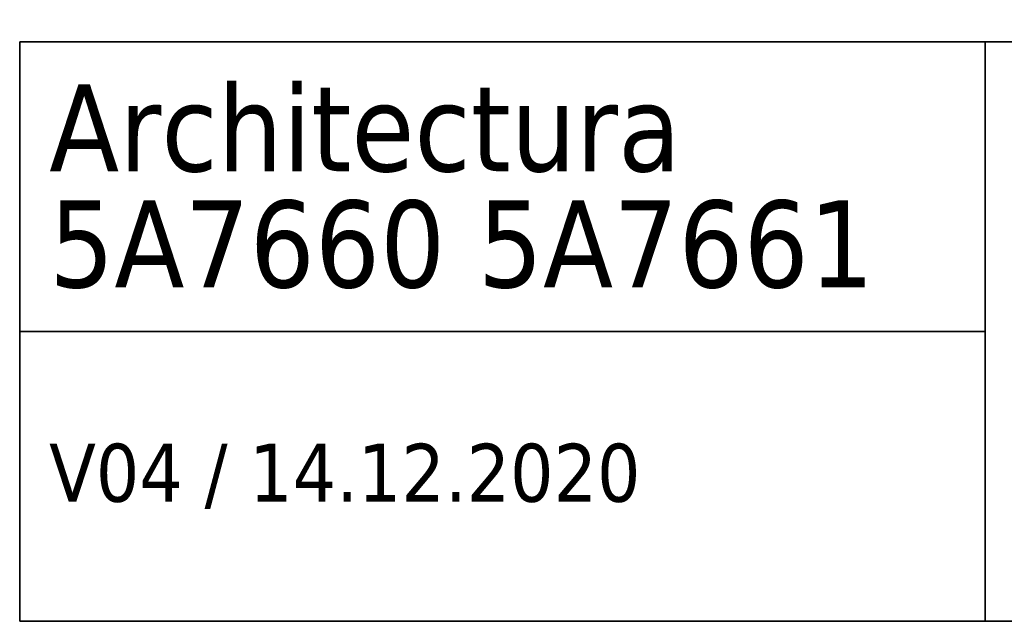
# Model space of a CAD drawing. Header units: millimetres. Extents: x 30 to 292, y 5 to 161.
# Tile 2 of 5: x 192 to 243, y 5 to 36. Entities that reach past the tile are written whole.
import ezdxf

# ---------------------------------------------------------------- set-up
doc = ezdxf.new("R2010")
doc.units = ezdxf.units.MM
doc.layers.add('253', color=7, linetype='Continuous', true_color=0xffffff)
doc.styles.add('Tahoma', font='Tahoma')

# ---------------------------------------------------------------- blocks, each defined once
blk = doc.blocks.new('TabularNote1')
at = {"layer": '253', "color": 163, "linetype": 'Continuous', "lineweight": 35}
for p, q in [((-100, 30), (-50, 30)), ((-100, 30), (-100, 15)), ((-50, 30), (-50, 15)), ((-50, 30), (0, 30)), ((-100, 15), (-50, 15)), ((-100, 15), (-100, 0)), ((-50, 15), (-50, 0)), ((-100, 0), (-50, 0)), ((-50, 0), (0, 0))]:
    blk.add_line(p, q, dxfattribs=at)
at = {"layer": '253', "color": 18, "linetype": 'Continuous', "lineweight": 13, "char_height": 3, "attachment_point": 4, "line_spacing_factor": 0.801055, "style": 'Tahoma'}
for s, insert in [('\\fTahoma|b0|i0;\\W1.0000;\\H1.50x;Architectura\\H1.00x;\\P5A7660 5A7661', (-98.475, 22.5)), ('\\fTahoma|b0|i0;\\W1.0000;V04 / 14.12.2020', (-98.475, 7.5))]:
    blk.add_mtext(s, dxfattribs=dict(at, insert=insert))

msp = doc.modelspace()

# ---------------------------------------------------------------- block references
at = {"layer": '253', "color": 163, "linetype": 'Continuous', "lineweight": 70}
msp.add_blockref('TabularNote1', (292, 5), dxfattribs=at)

doc.saveas('drawing.dxf')
